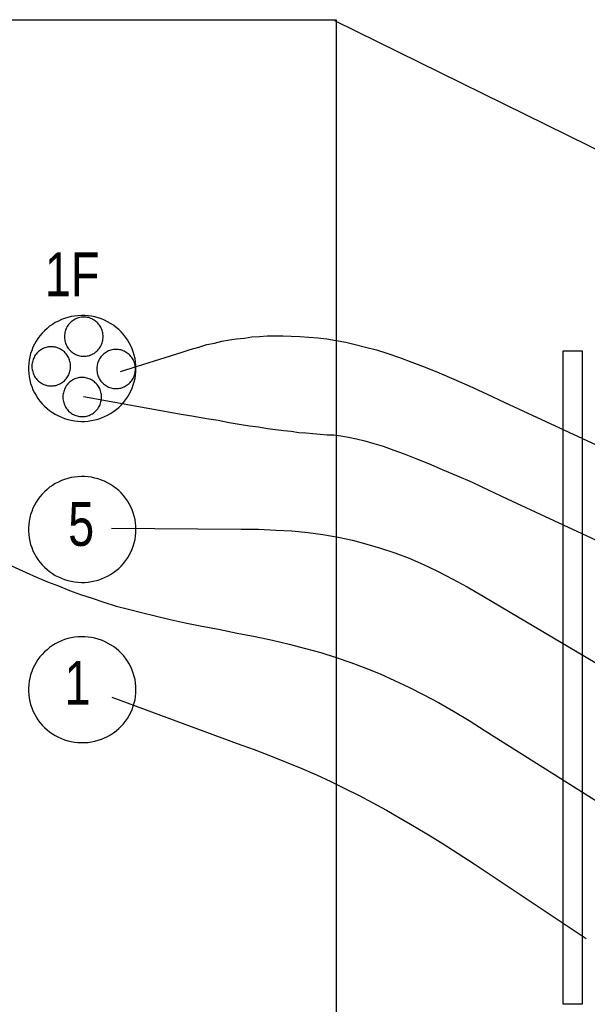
# Model space of a CAD drawing. Header units: inches. Extents: x -655 to 138, y 1863 to 2330.
# Tile 6 of 18: x -600 to -575, y 1890 to 1933. Entities that reach past the tile are written whole.
import ezdxf

# ---------------------------------------------------------------- set-up
doc = ezdxf.new("R2010")
doc.units = ezdxf.units.IN
doc.header["$MEASUREMENT"] = 0
doc.layers.add('I3MP_Exs_Txt', color=7, linetype='Continuous')
doc.styles.add('120', font='FSIMPLEX.SHX', dxfattribs={"width": 0.8, "height": 0.12})

msp = doc.modelspace()

# ---------------------------------------------------------------- linework, layer by layer
for p, q in [((-621.241, 1933.171), (-585.659, 1933.171)), ((-555.945, 1918.436), (-585.717, 1933.124)), ((-585.659, 1933.171), (-585.659, 1885.015)), ((-597.575, 1920.063), (-597.715, 1920.01)), ((-597.432, 1920.107), (-597.575, 1920.063)), ((-597.286, 1920.141), (-597.432, 1920.107)), ((-597.139, 1920.167), (-597.286, 1920.141)), ((-596.99, 1920.183), (-597.139, 1920.167)), ((-597.061, 1920.054), (-597.11, 1920.031)), ((-597.011, 1920.074), (-597.061, 1920.054)), ((-596.959, 1920.09), (-597.011, 1920.074)), ((-596.841, 1920.19), (-596.99, 1920.183)), ((-596.907, 1920.103), (-596.959, 1920.09)), ((-596.854, 1920.112), (-596.907, 1920.103)), ((-596.801, 1920.118), (-596.854, 1920.112)), ((-596.691, 1920.188), (-596.841, 1920.19)), ((-596.747, 1920.121), (-596.801, 1920.118)), ((-596.693, 1920.12), (-596.747, 1920.121)), ((-596.639, 1920.116), (-596.693, 1920.12)), ((-596.542, 1920.176), (-596.691, 1920.188)), ((-596.586, 1920.108), (-596.639, 1920.116)), ((-596.533, 1920.097), (-596.586, 1920.108)), ((-596.394, 1920.155), (-596.542, 1920.176)), ((-596.482, 1920.082), (-596.533, 1920.097)), ((-596.431, 1920.064), (-596.482, 1920.082)), ((-596.381, 1920.043), (-596.431, 1920.064)), ((-596.247, 1920.125), (-596.394, 1920.155)), ((-596.103, 1920.086), (-596.247, 1920.125)), ((-595.961, 1920.038), (-596.103, 1920.086)), ((-598.348, 1919.623), (-598.458, 1919.523)), ((-598.232, 1919.716), (-598.348, 1919.623)), ((-598.11, 1919.802), (-598.232, 1919.716)), ((-597.983, 1919.879), (-598.11, 1919.802)), ((-597.851, 1919.949), (-597.983, 1919.879)), ((-597.715, 1920.01), (-597.851, 1919.949)), ((-597.487, 1919.655), (-597.511, 1919.606)), ((-597.461, 1919.703), (-597.487, 1919.655)), ((-597.432, 1919.749), (-597.461, 1919.703)), ((-597.4, 1919.793), (-597.432, 1919.749)), ((-597.366, 1919.834), (-597.4, 1919.793)), ((-597.328, 1919.874), (-597.366, 1919.834)), ((-597.289, 1919.911), (-597.328, 1919.874)), ((-597.247, 1919.945), (-597.289, 1919.911)), ((-597.203, 1919.977), (-597.247, 1919.945)), ((-597.158, 1920.006), (-597.203, 1919.977)), ((-597.11, 1920.031), (-597.158, 1920.006)), ((-596.333, 1920.019), (-596.381, 1920.043)), ((-596.286, 1919.992), (-596.333, 1920.019)), ((-596.241, 1919.961), (-596.286, 1919.992)), ((-596.199, 1919.928), (-596.241, 1919.961)), ((-596.158, 1919.893), (-596.199, 1919.928)), ((-596.119, 1919.854), (-596.158, 1919.893)), ((-596.084, 1919.814), (-596.119, 1919.854)), ((-596.05, 1919.771), (-596.084, 1919.814)), ((-596.02, 1919.726), (-596.05, 1919.771)), ((-595.992, 1919.679), (-596.02, 1919.726)), ((-595.967, 1919.631), (-595.992, 1919.679)), ((-595.946, 1919.581), (-595.967, 1919.631)), ((-595.823, 1919.981), (-595.961, 1920.038)), ((-595.689, 1919.915), (-595.823, 1919.981)), ((-595.559, 1919.841), (-595.689, 1919.915)), ((-595.435, 1919.76), (-595.559, 1919.841)), ((-595.316, 1919.67), (-595.435, 1919.76)), ((-595.203, 1919.574), (-595.316, 1919.67)), ((-598.746, 1919.184), (-598.827, 1919.06)), ((-598.657, 1919.303), (-598.746, 1919.184)), ((-598.561, 1919.416), (-598.657, 1919.303)), ((-598.458, 1919.523), (-598.561, 1919.416)), ((-597.578, 1919.343), (-597.581, 1919.288)), ((-597.581, 1919.288), (-597.581, 1919.234)), ((-597.581, 1919.234), (-597.578, 1919.179)), ((-597.571, 1919.397), (-597.578, 1919.343)), ((-597.561, 1919.45), (-597.571, 1919.397)), ((-597.547, 1919.503), (-597.561, 1919.45)), ((-597.531, 1919.555), (-597.547, 1919.503)), ((-597.511, 1919.606), (-597.531, 1919.555)), ((-595.927, 1919.529), (-595.946, 1919.581)), ((-595.912, 1919.477), (-595.927, 1919.529)), ((-595.9, 1919.424), (-595.912, 1919.477)), ((-595.892, 1919.37), (-595.9, 1919.424)), ((-595.887, 1919.316), (-595.892, 1919.37)), ((-595.892, 1919.152), (-595.887, 1919.206)), ((-595.885, 1919.261), (-595.887, 1919.316)), ((-595.887, 1919.206), (-595.885, 1919.261)), ((-595.096, 1919.47), (-595.203, 1919.574)), ((-594.996, 1919.36), (-595.096, 1919.47)), ((-594.904, 1919.245), (-594.996, 1919.36)), ((-594.819, 1919.123), (-594.904, 1919.245)), ((-590.028, 1919.168), (-589.68, 1919.203)), ((-589.68, 1919.203), (-589.366, 1919.249)), ((-589.366, 1919.249), (-589.029, 1919.273)), ((-589.029, 1919.273), (-588.692, 1919.296)), ((-588.692, 1919.296), (-588.343, 1919.296)), ((-588.343, 1919.296), (-587.995, 1919.296)), ((-587.995, 1919.296), (-587.635, 1919.284)), ((-587.635, 1919.284), (-587.251, 1919.273)), ((-587.251, 1919.273), (-586.856, 1919.238)), ((-586.856, 1919.238), (-586.472, 1919.215)), ((-586.472, 1919.215), (-586.066, 1919.168)), ((-598.964, 1918.798), (-599.02, 1918.661)), ((-598.9, 1918.931), (-598.964, 1918.798)), ((-598.827, 1919.06), (-598.9, 1918.931)), ((-598.491, 1918.753), (-598.539, 1918.73)), ((-598.44, 1918.772), (-598.491, 1918.753)), ((-598.389, 1918.788), (-598.44, 1918.772)), ((-598.337, 1918.801), (-598.389, 1918.788)), ((-598.283, 1918.811), (-598.337, 1918.801)), ((-598.23, 1918.817), (-598.283, 1918.811)), ((-598.176, 1918.819), (-598.23, 1918.817)), ((-598.122, 1918.818), (-598.176, 1918.819)), ((-598.069, 1918.814), (-598.122, 1918.818)), ((-598.015, 1918.806), (-598.069, 1918.814)), ((-597.963, 1918.795), (-598.015, 1918.806)), ((-597.911, 1918.781), (-597.963, 1918.795)), ((-597.86, 1918.763), (-597.911, 1918.781)), ((-597.81, 1918.742), (-597.86, 1918.763)), ((-597.578, 1919.179), (-597.571, 1919.125)), ((-597.571, 1919.125), (-597.561, 1919.072)), ((-597.561, 1919.072), (-597.547, 1919.019)), ((-597.547, 1919.019), (-597.531, 1918.967)), ((-597.531, 1918.967), (-597.511, 1918.916)), ((-597.511, 1918.916), (-597.487, 1918.867)), ((-597.487, 1918.867), (-597.461, 1918.819)), ((-597.461, 1918.819), (-597.432, 1918.773)), ((-597.432, 1918.773), (-597.4, 1918.729)), ((-596.084, 1918.708), (-596.05, 1918.751)), ((-596.05, 1918.751), (-596.02, 1918.796)), ((-596.02, 1918.796), (-595.992, 1918.843)), ((-595.992, 1918.843), (-595.967, 1918.891)), ((-595.967, 1918.891), (-595.946, 1918.941)), ((-595.946, 1918.941), (-595.927, 1918.993)), ((-595.927, 1918.993), (-595.912, 1919.045)), ((-595.912, 1919.045), (-595.9, 1919.098)), ((-595.9, 1919.098), (-595.892, 1919.152)), ((-594.742, 1918.996), (-594.819, 1919.123)), ((-594.673, 1918.865), (-594.742, 1918.996)), ((-594.613, 1918.73), (-594.673, 1918.865)), ((-592.062, 1918.703), (-591.69, 1918.808)), ((-591.69, 1918.808), (-591.341, 1918.912)), ((-591.341, 1918.912), (-590.993, 1918.982)), ((-590.993, 1918.982), (-590.679, 1919.063)), ((-590.679, 1919.063), (-590.342, 1919.122)), ((-590.342, 1919.122), (-590.028, 1919.168)), ((-586.066, 1919.168), (-585.659, 1919.098)), ((-585.659, 1919.098), (-585.241, 1919.017)), ((-585.241, 1919.017), (-584.822, 1918.924)), ((-584.822, 1918.924), (-584.369, 1918.808)), ((-584.369, 1918.808), (-583.893, 1918.68)), ((-599.104, 1918.379), (-599.133, 1918.234)), ((-599.067, 1918.521), (-599.104, 1918.379)), ((-599.02, 1918.661), (-599.067, 1918.521)), ((-598.917, 1918.354), (-598.94, 1918.304)), ((-598.891, 1918.401), (-598.917, 1918.354)), ((-598.861, 1918.447), (-598.891, 1918.401)), ((-598.83, 1918.491), (-598.861, 1918.447)), ((-598.795, 1918.533), (-598.83, 1918.491)), ((-598.758, 1918.572), (-598.795, 1918.533)), ((-598.718, 1918.609), (-598.758, 1918.572)), ((-598.677, 1918.644), (-598.718, 1918.609)), ((-598.633, 1918.675), (-598.677, 1918.644)), ((-598.587, 1918.704), (-598.633, 1918.675)), ((-598.539, 1918.73), (-598.587, 1918.704)), ((-597.762, 1918.717), (-597.81, 1918.742)), ((-597.716, 1918.69), (-597.762, 1918.717)), ((-597.671, 1918.66), (-597.716, 1918.69)), ((-597.628, 1918.627), (-597.671, 1918.66)), ((-597.587, 1918.591), (-597.628, 1918.627)), ((-597.549, 1918.553), (-597.587, 1918.591)), ((-597.513, 1918.512), (-597.549, 1918.553)), ((-597.48, 1918.469), (-597.513, 1918.512)), ((-597.449, 1918.424), (-597.48, 1918.469)), ((-597.421, 1918.378), (-597.449, 1918.424)), ((-597.397, 1918.329), (-597.421, 1918.378)), ((-597.4, 1918.729), (-597.366, 1918.688)), ((-597.375, 1918.279), (-597.397, 1918.329)), ((-597.366, 1918.688), (-597.328, 1918.648)), ((-597.328, 1918.648), (-597.289, 1918.611)), ((-597.289, 1918.611), (-597.247, 1918.577)), ((-597.247, 1918.577), (-597.203, 1918.545)), ((-597.203, 1918.545), (-597.158, 1918.516)), ((-597.158, 1918.516), (-597.11, 1918.491)), ((-597.11, 1918.491), (-597.061, 1918.468)), ((-597.061, 1918.468), (-597.011, 1918.448)), ((-597.011, 1918.448), (-596.959, 1918.432)), ((-596.959, 1918.432), (-596.907, 1918.419)), ((-596.907, 1918.419), (-596.854, 1918.41)), ((-596.854, 1918.41), (-596.801, 1918.404)), ((-596.801, 1918.404), (-596.747, 1918.401)), ((-596.747, 1918.401), (-596.693, 1918.402)), ((-596.693, 1918.402), (-596.639, 1918.406)), ((-596.639, 1918.406), (-596.586, 1918.414)), ((-596.586, 1918.414), (-596.533, 1918.425)), ((-596.533, 1918.425), (-596.482, 1918.44)), ((-596.482, 1918.44), (-596.431, 1918.458)), ((-596.431, 1918.458), (-596.381, 1918.479)), ((-596.381, 1918.479), (-596.333, 1918.503)), ((-596.333, 1918.503), (-596.286, 1918.53)), ((-596.286, 1918.53), (-596.241, 1918.561)), ((-596.241, 1918.561), (-596.199, 1918.594)), ((-596.199, 1918.594), (-596.158, 1918.629)), ((-596.158, 1918.629), (-596.119, 1918.668)), ((-596.119, 1918.668), (-596.084, 1918.708)), ((-596.014, 1918.331), (-596.044, 1918.285)), ((-595.983, 1918.375), (-596.014, 1918.331)), ((-595.948, 1918.417), (-595.983, 1918.375)), ((-595.911, 1918.456), (-595.948, 1918.417)), ((-595.871, 1918.493), (-595.911, 1918.456)), ((-595.829, 1918.528), (-595.871, 1918.493)), ((-595.786, 1918.559), (-595.829, 1918.528)), ((-595.74, 1918.588), (-595.786, 1918.559)), ((-595.692, 1918.614), (-595.74, 1918.588)), ((-595.643, 1918.636), (-595.692, 1918.614)), ((-595.593, 1918.656), (-595.643, 1918.636)), ((-595.542, 1918.672), (-595.593, 1918.656)), ((-595.489, 1918.685), (-595.542, 1918.672)), ((-595.436, 1918.694), (-595.489, 1918.685)), ((-595.383, 1918.7), (-595.436, 1918.694)), ((-595.329, 1918.703), (-595.383, 1918.7)), ((-595.275, 1918.702), (-595.329, 1918.703)), ((-595.222, 1918.698), (-595.275, 1918.702)), ((-595.168, 1918.69), (-595.222, 1918.698)), ((-595.116, 1918.679), (-595.168, 1918.69)), ((-595.13, 1917.727), (-592.411, 1918.575)), ((-595.064, 1918.664), (-595.116, 1918.679)), ((-595.013, 1918.647), (-595.064, 1918.664)), ((-594.963, 1918.625), (-595.013, 1918.647)), ((-594.915, 1918.601), (-594.963, 1918.625)), ((-594.868, 1918.574), (-594.915, 1918.601)), ((-594.824, 1918.544), (-594.868, 1918.574)), ((-594.781, 1918.511), (-594.824, 1918.544)), ((-594.74, 1918.475), (-594.781, 1918.511)), ((-594.702, 1918.437), (-594.74, 1918.475)), ((-594.666, 1918.396), (-594.702, 1918.437)), ((-594.633, 1918.353), (-594.666, 1918.396)), ((-594.602, 1918.308), (-594.633, 1918.353)), ((-594.562, 1918.592), (-594.613, 1918.73)), ((-594.52, 1918.45), (-594.562, 1918.592)), ((-594.487, 1918.306), (-594.52, 1918.45)), ((-592.411, 1918.575), (-592.062, 1918.703)), ((-583.893, 1918.68), (-583.393, 1918.517)), ((-583.393, 1918.517), (-582.882, 1918.355)), ((-582.882, 1918.355), (-582.336, 1918.145)), ((-575.7, 1889.977), (-575.7, 1918.645)), ((-575.7, 1918.645), (-574.863, 1918.645)), ((-574.863, 1918.645), (-574.863, 1889.977)), ((-599.151, 1918.087), (-599.161, 1917.94)), ((-599.161, 1917.94), (-599.161, 1917.793)), ((-599.133, 1918.234), (-599.151, 1918.087)), ((-599.007, 1918.041), (-599.011, 1917.987)), ((-599.011, 1917.987), (-599.011, 1917.932)), ((-599.011, 1917.932), (-599.007, 1917.878)), ((-599, 1918.095), (-599.007, 1918.041)), ((-598.99, 1918.149), (-599, 1918.095)), ((-598.977, 1918.202), (-598.99, 1918.149)), ((-598.96, 1918.254), (-598.977, 1918.202)), ((-598.94, 1918.304), (-598.96, 1918.254)), ((-597.357, 1918.228), (-597.375, 1918.279)), ((-597.342, 1918.175), (-597.357, 1918.228)), ((-597.33, 1918.122), (-597.342, 1918.175)), ((-597.321, 1918.068), (-597.33, 1918.122)), ((-597.316, 1918.014), (-597.321, 1918.068)), ((-597.321, 1917.851), (-597.316, 1917.905)), ((-597.314, 1917.959), (-597.316, 1918.014)), ((-597.316, 1917.905), (-597.314, 1917.959)), ((-596.16, 1917.925), (-596.164, 1917.871)), ((-596.153, 1917.979), (-596.16, 1917.925)), ((-596.143, 1918.033), (-596.153, 1917.979)), ((-596.13, 1918.086), (-596.143, 1918.033)), ((-596.113, 1918.137), (-596.13, 1918.086)), ((-596.093, 1918.188), (-596.113, 1918.137)), ((-596.07, 1918.237), (-596.093, 1918.188)), ((-596.044, 1918.285), (-596.07, 1918.237)), ((-594.574, 1918.261), (-594.602, 1918.308)), ((-594.55, 1918.213), (-594.574, 1918.261)), ((-594.528, 1918.163), (-594.55, 1918.213)), ((-594.51, 1918.112), (-594.528, 1918.163)), ((-594.495, 1918.059), (-594.51, 1918.112)), ((-594.483, 1918.006), (-594.495, 1918.059)), ((-594.463, 1918.161), (-594.487, 1918.306)), ((-594.474, 1917.952), (-594.483, 1918.006)), ((-594.469, 1917.898), (-594.474, 1917.952)), ((-594.467, 1917.843), (-594.469, 1917.898)), ((-594.449, 1918.014), (-594.463, 1918.161)), ((-594.444, 1917.867), (-594.449, 1918.014)), ((-582.336, 1918.145), (-581.754, 1917.925)), ((-581.754, 1917.925), (-581.139, 1917.669)), ((-599.161, 1917.793), (-599.151, 1917.646)), ((-599.151, 1917.646), (-599.133, 1917.499)), ((-599.133, 1917.499), (-599.104, 1917.354)), ((-599.007, 1917.878), (-599, 1917.824)), ((-599, 1917.824), (-598.99, 1917.77)), ((-598.99, 1917.77), (-598.977, 1917.717)), ((-598.977, 1917.717), (-598.96, 1917.665)), ((-598.96, 1917.665), (-598.94, 1917.615)), ((-598.94, 1917.615), (-598.917, 1917.565)), ((-598.917, 1917.565), (-598.891, 1917.518)), ((-598.891, 1917.518), (-598.861, 1917.472)), ((-598.861, 1917.472), (-598.83, 1917.428)), ((-597.48, 1917.45), (-597.449, 1917.495)), ((-597.449, 1917.495), (-597.421, 1917.541)), ((-597.421, 1917.541), (-597.397, 1917.59)), ((-597.397, 1917.59), (-597.375, 1917.64)), ((-597.375, 1917.64), (-597.357, 1917.691)), ((-597.357, 1917.691), (-597.342, 1917.744)), ((-597.342, 1917.744), (-597.33, 1917.797)), ((-597.33, 1917.797), (-597.321, 1917.851)), ((-596.924, 1917.463), (-596.977, 1917.453)), ((-596.87, 1917.469), (-596.924, 1917.463)), ((-596.817, 1917.471), (-596.87, 1917.469)), ((-596.763, 1917.47), (-596.817, 1917.471)), ((-596.709, 1917.466), (-596.763, 1917.47)), ((-596.656, 1917.458), (-596.709, 1917.466)), ((-596.603, 1917.447), (-596.656, 1917.458)), ((-596.164, 1917.871), (-596.164, 1917.816)), ((-596.164, 1917.816), (-596.16, 1917.762)), ((-596.16, 1917.762), (-596.153, 1917.707)), ((-596.153, 1917.707), (-596.143, 1917.654)), ((-596.143, 1917.654), (-596.13, 1917.601)), ((-596.13, 1917.601), (-596.113, 1917.549)), ((-596.113, 1917.549), (-596.093, 1917.499)), ((-596.093, 1917.499), (-596.07, 1917.449)), ((-594.574, 1917.425), (-594.55, 1917.474)), ((-594.55, 1917.474), (-594.528, 1917.524)), ((-594.528, 1917.524), (-594.51, 1917.575)), ((-594.51, 1917.575), (-594.495, 1917.627)), ((-594.495, 1917.627), (-594.483, 1917.681)), ((-594.487, 1917.427), (-594.463, 1917.572)), ((-594.483, 1917.681), (-594.474, 1917.734)), ((-594.474, 1917.734), (-594.469, 1917.789)), ((-594.469, 1917.789), (-594.467, 1917.843)), ((-594.463, 1917.572), (-594.449, 1917.719)), ((-594.449, 1917.719), (-594.444, 1917.867)), ((-581.139, 1917.669), (-580.499, 1917.402)), ((-599.104, 1917.354), (-599.067, 1917.212)), ((-599.067, 1917.212), (-599.02, 1917.072)), ((-599.02, 1917.072), (-598.964, 1916.935)), ((-598.83, 1917.428), (-598.795, 1917.386)), ((-598.795, 1917.386), (-598.758, 1917.347)), ((-598.758, 1917.347), (-598.718, 1917.31)), ((-598.718, 1917.31), (-598.677, 1917.275)), ((-598.677, 1917.275), (-598.633, 1917.244)), ((-598.633, 1917.244), (-598.587, 1917.215)), ((-598.587, 1917.215), (-598.539, 1917.189)), ((-598.539, 1917.189), (-598.491, 1917.166)), ((-598.491, 1917.166), (-598.44, 1917.147)), ((-598.44, 1917.147), (-598.389, 1917.131)), ((-598.389, 1917.131), (-598.337, 1917.118)), ((-598.337, 1917.118), (-598.283, 1917.108)), ((-598.283, 1917.108), (-598.23, 1917.102)), ((-598.23, 1917.102), (-598.176, 1917.1)), ((-598.176, 1917.1), (-598.122, 1917.101)), ((-598.122, 1917.101), (-598.069, 1917.105)), ((-598.069, 1917.105), (-598.015, 1917.113)), ((-598.015, 1917.113), (-597.963, 1917.124)), ((-597.963, 1917.124), (-597.911, 1917.138)), ((-597.911, 1917.138), (-597.86, 1917.156)), ((-597.86, 1917.156), (-597.81, 1917.177)), ((-597.81, 1917.177), (-597.762, 1917.202)), ((-597.762, 1917.202), (-597.716, 1917.229)), ((-597.716, 1917.229), (-597.671, 1917.259)), ((-597.671, 1917.259), (-597.628, 1917.292)), ((-597.628, 1917.292), (-597.587, 1917.328)), ((-597.587, 1917.328), (-597.549, 1917.366)), ((-597.531, 1917.053), (-597.557, 1917.006)), ((-597.549, 1917.366), (-597.513, 1917.407)), ((-597.502, 1917.099), (-597.531, 1917.053)), ((-597.513, 1917.407), (-597.48, 1917.45)), ((-597.47, 1917.143), (-597.502, 1917.099)), ((-597.435, 1917.185), (-597.47, 1917.143)), ((-597.398, 1917.224), (-597.435, 1917.185)), ((-597.359, 1917.261), (-597.398, 1917.224)), ((-597.317, 1917.296), (-597.359, 1917.261)), ((-597.273, 1917.327), (-597.317, 1917.296)), ((-597.227, 1917.356), (-597.273, 1917.327)), ((-597.18, 1917.382), (-597.227, 1917.356)), ((-597.131, 1917.405), (-597.18, 1917.382)), ((-597.081, 1917.424), (-597.131, 1917.405)), ((-597.029, 1917.44), (-597.081, 1917.424)), ((-596.977, 1917.453), (-597.029, 1917.44)), ((-596.551, 1917.433), (-596.603, 1917.447)), ((-596.5, 1917.415), (-596.551, 1917.433)), ((-596.451, 1917.394), (-596.5, 1917.415)), ((-596.403, 1917.369), (-596.451, 1917.394)), ((-596.356, 1917.342), (-596.403, 1917.369)), ((-596.311, 1917.312), (-596.356, 1917.342)), ((-596.268, 1917.279), (-596.311, 1917.312)), ((-596.228, 1917.243), (-596.268, 1917.279)), ((-596.189, 1917.205), (-596.228, 1917.243)), ((-596.153, 1917.164), (-596.189, 1917.205)), ((-596.12, 1917.121), (-596.153, 1917.164)), ((-596.09, 1917.076), (-596.12, 1917.121)), ((-596.062, 1917.03), (-596.09, 1917.076)), ((-596.07, 1917.449), (-596.044, 1917.402)), ((-596.037, 1916.981), (-596.062, 1917.03)), ((-596.044, 1917.402), (-596.014, 1917.356)), ((-596.014, 1917.356), (-595.983, 1917.312)), ((-595.983, 1917.312), (-595.948, 1917.27)), ((-595.948, 1917.27), (-595.911, 1917.23)), ((-595.911, 1917.23), (-595.871, 1917.193)), ((-595.871, 1917.193), (-595.829, 1917.159)), ((-595.829, 1917.159), (-595.786, 1917.127)), ((-595.786, 1917.127), (-595.74, 1917.099)), ((-595.74, 1917.099), (-595.692, 1917.073)), ((-595.692, 1917.073), (-595.643, 1917.05)), ((-595.643, 1917.05), (-595.593, 1917.031)), ((-595.593, 1917.031), (-595.542, 1917.014)), ((-595.116, 1917.008), (-595.064, 1917.022)), ((-595.064, 1917.022), (-595.013, 1917.04)), ((-595.013, 1917.04), (-594.963, 1917.061)), ((-594.963, 1917.061), (-594.915, 1917.085)), ((-594.915, 1917.085), (-594.868, 1917.113)), ((-594.868, 1917.113), (-594.824, 1917.143)), ((-594.824, 1917.143), (-594.781, 1917.176)), ((-594.781, 1917.176), (-594.74, 1917.212)), ((-594.74, 1917.212), (-594.702, 1917.25)), ((-594.702, 1917.25), (-594.666, 1917.291)), ((-594.666, 1917.291), (-594.633, 1917.333)), ((-594.633, 1917.333), (-594.602, 1917.378)), ((-594.613, 1917.003), (-594.562, 1917.141)), ((-594.602, 1917.378), (-594.574, 1917.425)), ((-594.562, 1917.141), (-594.52, 1917.283)), ((-594.52, 1917.283), (-594.487, 1917.427)), ((-580.499, 1917.402), (-579.791, 1917.088)), ((-579.791, 1917.088), (-579.059, 1916.751)), ((-598.964, 1916.935), (-598.9, 1916.802)), ((-598.9, 1916.802), (-598.827, 1916.673)), ((-598.827, 1916.673), (-598.746, 1916.549)), ((-597.648, 1916.693), (-597.651, 1916.639)), ((-597.651, 1916.639), (-597.651, 1916.584)), ((-597.641, 1916.747), (-597.648, 1916.693)), ((-597.631, 1916.801), (-597.641, 1916.747)), ((-597.617, 1916.854), (-597.631, 1916.801)), ((-597.6, 1916.906), (-597.617, 1916.854)), ((-597.58, 1916.956), (-597.6, 1916.906)), ((-597.557, 1917.006), (-597.58, 1916.956)), ((-596.745, 1916.635), (-592.469, 1915.856)), ((-596.016, 1916.931), (-596.037, 1916.981)), ((-595.997, 1916.88), (-596.016, 1916.931)), ((-595.982, 1916.827), (-595.997, 1916.88)), ((-595.97, 1916.774), (-595.982, 1916.827)), ((-595.962, 1916.72), (-595.97, 1916.774)), ((-595.957, 1916.666), (-595.962, 1916.72)), ((-595.955, 1916.611), (-595.957, 1916.666)), ((-595.957, 1916.557), (-595.955, 1916.611)), ((-595.542, 1917.014), (-595.489, 1917.002)), ((-595.489, 1917.002), (-595.436, 1916.992)), ((-595.436, 1916.992), (-595.383, 1916.986)), ((-595.383, 1916.986), (-595.329, 1916.983)), ((-595.329, 1916.983), (-595.275, 1916.984)), ((-595.275, 1916.984), (-595.222, 1916.989)), ((-595.222, 1916.989), (-595.168, 1916.996)), ((-595.168, 1916.996), (-595.116, 1917.008)), ((-594.904, 1916.489), (-594.819, 1916.61)), ((-594.819, 1916.61), (-594.742, 1916.737)), ((-594.742, 1916.737), (-594.673, 1916.868)), ((-594.673, 1916.868), (-594.613, 1917.003)), ((-579.059, 1916.751), (-578.257, 1916.367)), ((-598.746, 1916.549), (-598.657, 1916.43)), ((-598.657, 1916.43), (-598.561, 1916.317)), ((-598.561, 1916.317), (-598.458, 1916.21)), ((-598.458, 1916.21), (-598.348, 1916.11)), ((-597.651, 1916.584), (-597.648, 1916.53)), ((-597.648, 1916.53), (-597.641, 1916.476)), ((-597.641, 1916.476), (-597.631, 1916.422)), ((-597.631, 1916.422), (-597.617, 1916.369)), ((-597.617, 1916.369), (-597.6, 1916.317)), ((-597.6, 1916.317), (-597.58, 1916.267)), ((-597.58, 1916.267), (-597.557, 1916.217)), ((-597.557, 1916.217), (-597.531, 1916.17)), ((-597.531, 1916.17), (-597.502, 1916.124)), ((-596.09, 1916.147), (-596.062, 1916.193)), ((-596.062, 1916.193), (-596.037, 1916.242)), ((-596.037, 1916.242), (-596.016, 1916.292)), ((-596.016, 1916.292), (-595.997, 1916.343)), ((-595.997, 1916.343), (-595.982, 1916.396)), ((-595.982, 1916.396), (-595.97, 1916.449)), ((-595.97, 1916.449), (-595.962, 1916.503)), ((-595.962, 1916.503), (-595.957, 1916.557)), ((-595.316, 1916.063), (-595.203, 1916.159)), ((-595.203, 1916.159), (-595.096, 1916.263)), ((-595.096, 1916.263), (-594.996, 1916.373)), ((-594.996, 1916.373), (-594.904, 1916.489)), ((-578.257, 1916.367), (-572.481, 1913.683)), ((-598.348, 1916.11), (-598.232, 1916.017)), ((-598.232, 1916.017), (-598.11, 1915.932)), ((-598.11, 1915.932), (-597.983, 1915.854)), ((-597.983, 1915.854), (-597.851, 1915.784)), ((-597.851, 1915.784), (-597.715, 1915.723)), ((-597.502, 1916.124), (-597.47, 1916.08)), ((-597.47, 1916.08), (-597.435, 1916.038)), ((-597.435, 1916.038), (-597.398, 1915.999)), ((-597.398, 1915.999), (-597.359, 1915.962)), ((-597.359, 1915.962), (-597.317, 1915.927)), ((-597.317, 1915.927), (-597.273, 1915.896)), ((-597.273, 1915.896), (-597.227, 1915.867)), ((-597.227, 1915.867), (-597.18, 1915.841)), ((-597.18, 1915.841), (-597.131, 1915.818)), ((-597.131, 1915.818), (-597.081, 1915.799)), ((-597.081, 1915.799), (-597.029, 1915.783)), ((-597.029, 1915.783), (-596.977, 1915.77)), ((-596.977, 1915.77), (-596.924, 1915.76)), ((-596.924, 1915.76), (-596.87, 1915.754)), ((-596.87, 1915.754), (-596.817, 1915.752)), ((-596.817, 1915.752), (-596.763, 1915.753)), ((-596.763, 1915.753), (-596.709, 1915.757)), ((-596.709, 1915.757), (-596.656, 1915.765)), ((-596.656, 1915.765), (-596.603, 1915.776)), ((-596.603, 1915.776), (-596.551, 1915.79)), ((-596.551, 1915.79), (-596.5, 1915.808)), ((-596.5, 1915.808), (-596.451, 1915.829)), ((-596.451, 1915.829), (-596.403, 1915.854)), ((-596.403, 1915.854), (-596.356, 1915.881)), ((-596.356, 1915.881), (-596.311, 1915.911)), ((-596.311, 1915.911), (-596.268, 1915.944)), ((-596.268, 1915.944), (-596.228, 1915.98)), ((-596.228, 1915.98), (-596.189, 1916.018)), ((-596.189, 1916.018), (-596.153, 1916.059)), ((-596.153, 1916.059), (-596.12, 1916.102)), ((-596.12, 1916.102), (-596.09, 1916.147)), ((-595.961, 1915.695), (-595.823, 1915.752)), ((-595.823, 1915.752), (-595.689, 1915.818)), ((-595.689, 1915.818), (-595.559, 1915.892)), ((-595.559, 1915.892), (-595.435, 1915.973)), ((-595.435, 1915.973), (-595.316, 1916.063)), ((-592.469, 1915.856), (-591.899, 1915.775)), ((-591.899, 1915.775), (-591.353, 1915.67)), ((-597.715, 1915.723), (-597.575, 1915.67)), ((-597.575, 1915.67), (-597.432, 1915.626)), ((-597.432, 1915.626), (-597.286, 1915.592)), ((-597.286, 1915.592), (-597.139, 1915.566)), ((-597.139, 1915.566), (-596.99, 1915.55)), ((-596.99, 1915.55), (-596.841, 1915.543)), ((-596.841, 1915.543), (-596.691, 1915.545)), ((-596.691, 1915.545), (-596.542, 1915.557)), ((-596.542, 1915.557), (-596.394, 1915.578)), ((-596.394, 1915.578), (-596.247, 1915.608)), ((-596.247, 1915.608), (-596.103, 1915.647)), ((-596.103, 1915.647), (-595.961, 1915.695)), ((-591.353, 1915.67), (-590.842, 1915.601)), ((-590.842, 1915.601), (-590.354, 1915.496)), ((-590.354, 1915.496), (-589.912, 1915.426)), ((-589.912, 1915.426), (-589.471, 1915.356)), ((-589.471, 1915.356), (-589.075, 1915.298)), ((-589.075, 1915.298), (-588.669, 1915.229)), ((-588.669, 1915.229), (-588.32, 1915.194)), ((-588.32, 1915.194), (-587.96, 1915.147)), ((-587.96, 1915.147), (-587.635, 1915.112)), ((-587.635, 1915.112), (-587.298, 1915.054)), ((-587.298, 1915.054), (-586.995, 1915.043)), ((-586.995, 1915.043), (-586.682, 1915.008)), ((-586.682, 1915.008), (-586.368, 1914.985)), ((-586.368, 1914.985), (-586.054, 1914.95)), ((-586.054, 1914.95), (-585.764, 1914.95)), ((-585.764, 1914.95), (-585.45, 1914.915)), ((-585.45, 1914.915), (-585.124, 1914.857)), ((-585.124, 1914.857), (-584.764, 1914.775)), ((-584.764, 1914.775), (-584.404, 1914.694)), ((-584.404, 1914.694), (-584.009, 1914.578)), ((-584.009, 1914.578), (-583.602, 1914.45)), ((-583.602, 1914.45), (-583.137, 1914.287)), ((-583.137, 1914.287), (-582.673, 1914.125)), ((-582.673, 1914.125), (-582.161, 1913.916)), ((-582.161, 1913.916), (-581.615, 1913.695)), ((-581.615, 1913.695), (-581.011, 1913.439)), ((-581.011, 1913.439), (-580.383, 1913.172)), ((-580.383, 1913.172), (-579.698, 1912.87)), ((-598.11, 1912.736), (-598.232, 1912.651)), ((-597.983, 1912.814), (-598.11, 1912.736)), ((-597.851, 1912.884), (-597.983, 1912.814)), ((-597.715, 1912.945), (-597.851, 1912.884)), ((-597.575, 1912.997), (-597.715, 1912.945)), ((-597.432, 1913.041), (-597.575, 1912.997)), ((-597.286, 1913.076), (-597.432, 1913.041)), ((-597.139, 1913.102), (-597.286, 1913.076)), ((-596.99, 1913.118), (-597.139, 1913.102)), ((-596.841, 1913.125), (-596.99, 1913.118)), ((-596.691, 1913.123), (-596.841, 1913.125)), ((-596.542, 1913.111), (-596.691, 1913.123)), ((-596.394, 1913.09), (-596.542, 1913.111)), ((-596.247, 1913.06), (-596.394, 1913.09)), ((-596.103, 1913.021), (-596.247, 1913.06)), ((-595.961, 1912.972), (-596.103, 1913.021)), ((-595.823, 1912.915), (-595.961, 1912.972)), ((-595.689, 1912.85), (-595.823, 1912.915)), ((-595.559, 1912.776), (-595.689, 1912.85)), ((-595.435, 1912.694), (-595.559, 1912.776)), ((-579.698, 1912.87), (-578.966, 1912.533)), ((-598.561, 1912.351), (-598.657, 1912.238)), ((-598.458, 1912.458), (-598.561, 1912.351)), ((-598.348, 1912.558), (-598.458, 1912.458)), ((-598.232, 1912.651), (-598.348, 1912.558)), ((-595.316, 1912.605), (-595.435, 1912.694)), ((-595.203, 1912.508), (-595.316, 1912.605)), ((-595.096, 1912.405), (-595.203, 1912.508)), ((-594.996, 1912.295), (-595.096, 1912.405)), ((-594.904, 1912.179), (-594.996, 1912.295)), ((-578.966, 1912.533), (-578.164, 1912.149)), ((-598.9, 1911.866), (-598.964, 1911.733)), ((-598.827, 1911.995), (-598.9, 1911.866)), ((-598.746, 1912.119), (-598.827, 1911.995)), ((-598.657, 1912.238), (-598.746, 1912.119)), ((-594.819, 1912.058), (-594.904, 1912.179)), ((-594.742, 1911.931), (-594.819, 1912.058)), ((-594.673, 1911.8), (-594.742, 1911.931)), ((-578.164, 1912.149), (-572.388, 1909.465)), ((-599.067, 1911.456), (-599.104, 1911.313)), ((-599.02, 1911.596), (-599.067, 1911.456)), ((-598.964, 1911.733), (-599.02, 1911.596)), ((-594.613, 1911.665), (-594.673, 1911.8)), ((-594.562, 1911.526), (-594.613, 1911.665)), ((-594.52, 1911.385), (-594.562, 1911.526)), ((-599.151, 1911.022), (-599.161, 1910.875)), ((-599.133, 1911.168), (-599.151, 1911.022)), ((-599.104, 1911.313), (-599.133, 1911.168)), ((-594.487, 1911.241), (-594.52, 1911.385)), ((-594.463, 1911.095), (-594.487, 1911.241)), ((-594.449, 1910.949), (-594.463, 1911.095)), ((-599.161, 1910.875), (-599.161, 1910.727)), ((-599.161, 1910.727), (-599.151, 1910.58)), ((-599.151, 1910.58), (-599.133, 1910.434)), ((-595.525, 1910.859), (-589.831, 1910.813)), ((-594.463, 1910.507), (-594.449, 1910.654)), ((-594.444, 1910.801), (-594.449, 1910.949)), ((-594.449, 1910.654), (-594.444, 1910.801)), ((-589.831, 1910.813), (-589.064, 1910.813)), ((-589.064, 1910.813), (-588.309, 1910.778)), ((-588.309, 1910.778), (-587.6, 1910.743)), ((-587.6, 1910.743), (-586.891, 1910.662)), ((-586.891, 1910.662), (-586.24, 1910.58)), ((-586.24, 1910.58), (-585.578, 1910.464)), ((-602.695, 1910.487), (-599.267, 1908.907)), ((-599.133, 1910.434), (-599.104, 1910.289)), ((-599.104, 1910.289), (-599.067, 1910.146)), ((-599.067, 1910.146), (-599.02, 1910.006)), ((-594.562, 1910.076), (-594.52, 1910.218)), ((-594.52, 1910.218), (-594.487, 1910.361)), ((-594.487, 1910.361), (-594.463, 1910.507)), ((-585.578, 1910.464), (-584.95, 1910.336)), ((-584.95, 1910.336), (-584.311, 1910.162)), ((-584.311, 1910.162), (-583.718, 1909.988)), ((-599.02, 1910.006), (-598.964, 1909.869)), ((-598.964, 1909.869), (-598.9, 1909.736)), ((-598.9, 1909.736), (-598.827, 1909.607)), ((-594.742, 1909.671), (-594.673, 1909.802)), ((-594.673, 1909.802), (-594.613, 1909.937)), ((-594.613, 1909.937), (-594.562, 1910.076)), ((-583.718, 1909.988), (-583.091, 1909.779)), ((-583.091, 1909.779), (-582.463, 1909.546)), ((-598.827, 1909.607), (-598.746, 1909.483)), ((-598.746, 1909.483), (-598.657, 1909.365)), ((-598.657, 1909.365), (-598.561, 1909.252)), ((-598.561, 1909.252), (-598.458, 1909.145)), ((-595.096, 1909.197), (-594.996, 1909.307)), ((-594.996, 1909.307), (-594.904, 1909.423)), ((-594.904, 1909.423), (-594.819, 1909.545)), ((-594.819, 1909.545), (-594.742, 1909.671)), ((-582.463, 1909.546), (-581.836, 1909.267)), ((-581.836, 1909.267), (-581.208, 1908.977)), ((-599.267, 1908.907), (-598.814, 1908.709)), ((-598.458, 1909.145), (-598.348, 1909.045)), ((-598.348, 1909.045), (-598.232, 1908.952)), ((-598.232, 1908.952), (-598.11, 1908.866)), ((-598.11, 1908.866), (-597.983, 1908.788)), ((-595.689, 1908.753), (-595.559, 1908.826)), ((-595.559, 1908.826), (-595.435, 1908.908)), ((-595.435, 1908.908), (-595.316, 1908.997)), ((-595.316, 1908.997), (-595.203, 1909.094)), ((-595.203, 1909.094), (-595.096, 1909.197)), ((-581.208, 1908.977), (-580.569, 1908.64)), ((-598.814, 1908.709), (-598.325, 1908.5)), ((-598.325, 1908.5), (-597.849, 1908.326)), ((-597.983, 1908.788), (-597.851, 1908.719)), ((-597.851, 1908.719), (-597.715, 1908.658)), ((-597.715, 1908.658), (-597.575, 1908.605)), ((-597.575, 1908.605), (-597.432, 1908.561)), ((-597.432, 1908.561), (-597.286, 1908.526)), ((-597.286, 1908.526), (-597.139, 1908.501)), ((-597.139, 1908.501), (-596.99, 1908.484)), ((-596.99, 1908.484), (-596.841, 1908.477)), ((-596.841, 1908.477), (-596.691, 1908.48)), ((-596.691, 1908.48), (-596.542, 1908.491)), ((-596.542, 1908.491), (-596.394, 1908.512)), ((-596.394, 1908.512), (-596.247, 1908.543)), ((-596.247, 1908.543), (-596.103, 1908.582)), ((-596.103, 1908.582), (-595.961, 1908.63)), ((-595.961, 1908.63), (-595.823, 1908.687)), ((-595.823, 1908.687), (-595.689, 1908.753)), ((-580.569, 1908.64), (-579.907, 1908.28)), ((-597.849, 1908.326), (-597.361, 1908.117)), ((-597.361, 1908.117), (-596.873, 1907.954)), ((-596.873, 1907.954), (-596.373, 1907.78)), ((-579.907, 1908.28), (-579.21, 1907.873)), ((-596.373, 1907.78), (-595.85, 1907.617)), ((-595.85, 1907.617), (-595.316, 1907.443)), ((-579.21, 1907.873), (-574.294, 1904.968)), ((-595.316, 1907.443), (-594.77, 1907.303)), ((-594.77, 1907.303), (-594.2, 1907.152)), ((-594.2, 1907.152), (-593.596, 1907.013)), ((-593.596, 1907.013), (-592.945, 1906.85)), ((-592.945, 1906.85), (-592.283, 1906.711)), ((-592.283, 1906.711), (-591.562, 1906.56)), ((-591.562, 1906.56), (-590.819, 1906.42)), ((-590.819, 1906.42), (-590.005, 1906.246)), ((-590.005, 1906.246), (-589.215, 1906.106)), ((-597.851, 1905.853), (-597.983, 1905.783)), ((-597.715, 1905.914), (-597.851, 1905.853)), ((-597.575, 1905.967), (-597.715, 1905.914)), ((-597.432, 1906.011), (-597.575, 1905.967)), ((-597.286, 1906.046), (-597.432, 1906.011)), ((-597.139, 1906.071), (-597.286, 1906.046)), ((-596.99, 1906.088), (-597.139, 1906.071)), ((-596.841, 1906.095), (-596.99, 1906.088)), ((-596.691, 1906.092), (-596.841, 1906.095)), ((-596.542, 1906.081), (-596.691, 1906.092)), ((-596.394, 1906.06), (-596.542, 1906.081)), ((-596.247, 1906.029), (-596.394, 1906.06)), ((-596.103, 1905.99), (-596.247, 1906.029)), ((-595.961, 1905.942), (-596.103, 1905.99)), ((-595.823, 1905.885), (-595.961, 1905.942)), ((-595.689, 1905.819), (-595.823, 1905.885)), ((-595.559, 1905.746), (-595.689, 1905.819)), ((-589.215, 1906.106), (-588.448, 1905.944)), ((-588.448, 1905.944), (-587.727, 1905.769)), ((-598.458, 1905.427), (-598.561, 1905.32)), ((-598.348, 1905.527), (-598.458, 1905.427)), ((-598.232, 1905.62), (-598.348, 1905.527)), ((-598.11, 1905.706), (-598.232, 1905.62)), ((-597.983, 1905.783), (-598.11, 1905.706)), ((-595.435, 1905.664), (-595.559, 1905.746)), ((-595.316, 1905.575), (-595.435, 1905.664)), ((-595.203, 1905.478), (-595.316, 1905.575)), ((-595.096, 1905.375), (-595.203, 1905.478)), ((-594.996, 1905.265), (-595.096, 1905.375)), ((-587.727, 1905.769), (-587.007, 1905.584)), ((-587.007, 1905.584), (-586.333, 1905.398)), ((-586.333, 1905.398), (-585.659, 1905.188)), ((-598.827, 1904.965), (-598.9, 1904.836)), ((-598.746, 1905.089), (-598.827, 1904.965)), ((-598.657, 1905.207), (-598.746, 1905.089)), ((-598.561, 1905.32), (-598.657, 1905.207)), ((-594.904, 1905.149), (-594.996, 1905.265)), ((-594.819, 1905.027), (-594.904, 1905.149)), ((-594.742, 1904.901), (-594.819, 1905.027)), ((-585.659, 1905.188), (-585.02, 1904.968)), ((-585.02, 1904.968), (-584.358, 1904.712)), ((-599.02, 1904.566), (-599.067, 1904.426)), ((-598.964, 1904.703), (-599.02, 1904.566)), ((-598.9, 1904.836), (-598.964, 1904.703)), ((-594.673, 1904.77), (-594.742, 1904.901)), ((-594.613, 1904.635), (-594.673, 1904.77)), ((-594.562, 1904.496), (-594.613, 1904.635)), ((-594.52, 1904.354), (-594.562, 1904.496)), ((-584.358, 1904.712), (-583.73, 1904.468)), ((-599.133, 1904.138), (-599.151, 1903.992)), ((-599.104, 1904.283), (-599.133, 1904.138)), ((-599.067, 1904.426), (-599.104, 1904.283)), ((-594.487, 1904.211), (-594.52, 1904.354)), ((-594.463, 1904.065), (-594.487, 1904.211)), ((-594.449, 1903.918), (-594.463, 1904.065)), ((-583.73, 1904.468), (-583.102, 1904.177)), ((-583.102, 1904.177), (-582.475, 1903.875)), ((-599.151, 1903.992), (-599.161, 1903.844)), ((-599.161, 1903.844), (-599.161, 1903.697)), ((-599.161, 1903.697), (-599.151, 1903.55)), ((-594.444, 1903.771), (-594.449, 1903.918)), ((-594.449, 1903.623), (-594.444, 1903.771)), ((-582.475, 1903.875), (-581.813, 1903.55)), ((-599.151, 1903.55), (-599.133, 1903.404)), ((-599.133, 1903.404), (-599.104, 1903.259)), ((-599.104, 1903.259), (-599.067, 1903.116)), ((-595.502, 1903.445), (-590.005, 1901.412)), ((-594.52, 1903.187), (-594.487, 1903.331)), ((-594.487, 1903.331), (-594.463, 1903.477)), ((-594.463, 1903.477), (-594.449, 1903.623)), ((-581.813, 1903.55), (-581.173, 1903.213)), ((-581.173, 1903.213), (-580.511, 1902.829)), ((-599.067, 1903.116), (-599.02, 1902.976)), ((-599.02, 1902.976), (-598.964, 1902.839)), ((-598.964, 1902.839), (-598.9, 1902.706)), ((-594.742, 1902.641), (-594.673, 1902.772)), ((-594.673, 1902.772), (-594.613, 1902.907)), ((-594.613, 1902.907), (-594.562, 1903.046)), ((-594.562, 1903.046), (-594.52, 1903.187)), ((-580.511, 1902.829), (-579.825, 1902.423)), ((-598.9, 1902.706), (-598.827, 1902.577)), ((-598.827, 1902.577), (-598.746, 1902.453)), ((-598.746, 1902.453), (-598.657, 1902.334)), ((-598.657, 1902.334), (-598.561, 1902.221)), ((-594.996, 1902.277), (-594.904, 1902.393)), ((-594.904, 1902.393), (-594.819, 1902.514)), ((-594.819, 1902.514), (-594.742, 1902.641)), ((-579.825, 1902.423), (-579.117, 1901.97)), ((-598.561, 1902.221), (-598.458, 1902.114)), ((-598.458, 1902.114), (-598.348, 1902.014)), ((-598.348, 1902.014), (-598.232, 1901.921)), ((-598.232, 1901.921), (-598.11, 1901.836)), ((-595.435, 1901.878), (-595.316, 1901.967)), ((-595.316, 1901.967), (-595.203, 1902.063)), ((-595.203, 1902.063), (-595.096, 1902.167)), ((-595.096, 1902.167), (-594.996, 1902.277)), ((-579.117, 1901.97), (-574.062, 1898.774)), ((-598.11, 1901.836), (-597.983, 1901.758)), ((-597.983, 1901.758), (-597.851, 1901.688)), ((-597.851, 1901.688), (-597.715, 1901.627)), ((-597.715, 1901.627), (-597.575, 1901.574)), ((-597.575, 1901.574), (-597.432, 1901.531)), ((-597.432, 1901.531), (-597.286, 1901.496)), ((-597.286, 1901.496), (-597.139, 1901.47)), ((-597.139, 1901.47), (-596.99, 1901.454)), ((-596.542, 1901.461), (-596.394, 1901.482)), ((-596.394, 1901.482), (-596.247, 1901.512)), ((-596.247, 1901.512), (-596.103, 1901.551)), ((-596.103, 1901.551), (-595.961, 1901.6)), ((-595.961, 1901.6), (-595.823, 1901.657)), ((-595.823, 1901.657), (-595.689, 1901.722)), ((-595.689, 1901.722), (-595.559, 1901.796)), ((-595.559, 1901.796), (-595.435, 1901.878)), ((-596.99, 1901.454), (-596.841, 1901.447)), ((-596.841, 1901.447), (-596.691, 1901.449)), ((-596.691, 1901.449), (-596.542, 1901.461)), ((-590.005, 1901.412), (-589.261, 1901.144)), ((-589.261, 1901.144), (-588.541, 1900.866)), ((-588.541, 1900.866), (-587.855, 1900.587)), ((-587.855, 1900.587), (-587.17, 1900.308)), ((-587.17, 1900.308), (-586.531, 1900.029)), ((-586.531, 1900.029), (-585.891, 1899.738)), ((-585.891, 1899.738), (-585.276, 1899.436)), ((-585.276, 1899.436), (-584.648, 1899.123)), ((-584.648, 1899.123), (-584.055, 1898.809)), ((-584.055, 1898.809), (-583.451, 1898.483)), ((-583.451, 1898.483), (-582.847, 1898.135)), ((-582.847, 1898.135), (-582.219, 1897.775)), ((-582.219, 1897.775), (-581.603, 1897.403)), ((-581.603, 1897.403), (-580.964, 1897.008)), ((-580.964, 1897.008), (-580.302, 1896.589)), ((-580.302, 1896.589), (-579.605, 1896.124)), ((-579.605, 1896.124), (-574.689, 1892.859)), ((-574.863, 1889.977), (-575.7, 1889.977))]:
    msp.add_line(p, q)

# ---------------------------------------------------------------- texts
at = {"layer": 'I3MP_Exs_Txt', "style": '120', "width": 0.8}
for s, p in [('1F', (-598.442, 1921.039)), ('5', (-597.419, 1910.081)), ('1', (-597.582, 1903.108))]:
    msp.add_text(s, height=1.92, dxfattribs=at).set_placement(p)

doc.saveas('drawing.dxf')
